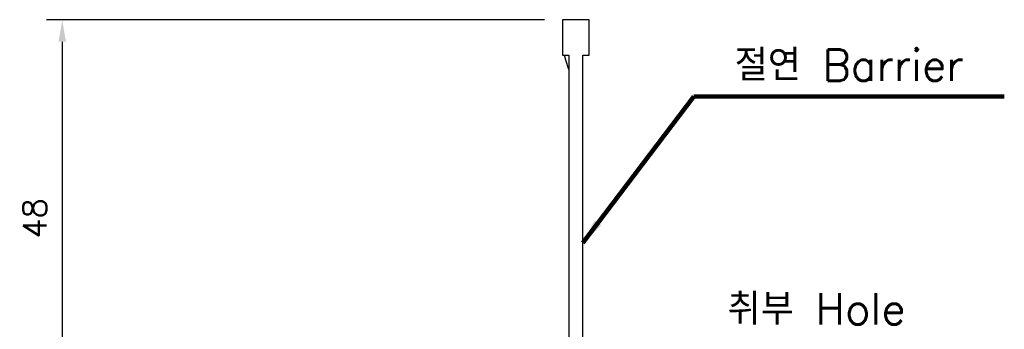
# Model space of a CAD drawing. Extents: x 2148 to 4022, y -907 to 1592.
# Tile 6 of 18: x 2681 to 2807, y 1416 to 1456. Entities that reach past the tile are written whole.
import ezdxf

# ---------------------------------------------------------------- set-up
doc = ezdxf.new("R2010")
doc.units = 0
doc.header["$LTSCALE"] = 3
doc.header["$MEASUREMENT"] = 0
doc.layers.get('0').update_dxf_attribs({"linetype": 'CONTINUOUS'})
doc.layers.get('Defpoints').update_dxf_attribs({"linetype": 'CONTINUOUS'})
doc.layers.add('di', color=3, linetype='CONTINUOUS')
doc.styles.add('KIM', font='ROMANS.shx', dxfattribs={"height": 5, "bigfont": 'GSG1.shx'})
doc.styles.get("Standard").update_dxf_attribs({"font": 'romans.shx', "height": 3, "bigfont": 'ghs.shx'})
doc.dimstyles.get("Standard").update_dxf_attribs({"dimtxt": 0.18, "dimasz": 0.18, "dimexe": 0.18, "dimexo": 0.0625, "dimgap": 0.09, "dimtad": 0, "dimtih": 1, "dimtoh": 1, "dimdec": 4, "dimzin": 0, "dimdsep": 46, "dimtxsty": 'Standard', "dimcen": 0.09, "dimadec": 0, "dimazin": 0, "dimtfac": 1, "dimtdec": 4, "dimtofl": 0, "dimtmove": 0, "dimatfit": 3, "dimfxl": 0, "dimtolj": 1, "dimtzin": 0, "dimarcsym": 0})
doc.dimstyles.new('STANDARD$0', dxfattribs={"dimtxt": 5, "dimasz": 5, "dimexe": 1, "dimexo": 2, "dimgap": 2, "dimtad": 1, "dimdec": 4, "dimzin": 12, "dimdsep": 46, "dimtxsty": 'KIM', "dimcen": -1, "dimdle": 0.1, "dimadec": 0, "dimazin": 0, "dimtfac": 1, "dimtdec": 4, "dimtmove": 0, "dimatfit": 3, "dimfxl": 0, "dimtolj": 1, "dimtzin": 0, "dimarcsym": 0})

# ---------------------------------------------------------------- blocks, each defined once
blk = doc.blocks.new('12323')
for p, q in [((3740.7, 1408.13), (3738.5, 1408.13)), ((3738.5, 1408.13), (3738.5, 1404.73)), ((3743, 1408.13), (3738.5, 1408.13)), ((3743, 1407.33), (3743, 1408.13)), ((3792.3, 1407.98), (3790.8, 1407.33)), ((3792.9, 1407.98), (3792.3, 1407.98)), ((3792.9, 1404.88), (3792.9, 1407.98)), ((3790.8, 1407.33), (3743, 1407.33)), ((3743, 1405.53), (3790.8, 1405.53)), ((3743, 1405.53), (3790.8, 1405.53)), ((3743, 1404.73), (3743, 1405.53)), ((3743.65, 1405.18), (3743, 1404.98)), ((3744.85, 1405.53), (3743.65, 1405.18)), ((3790.8, 1405.53), (3792.3, 1404.88)), ((3792.3, 1404.88), (3792.9, 1404.88)), ((3738.5, 1404.73), (3740.7, 1404.73)), ((3738.5, 1404.73), (3743, 1404.73))]:
    blk.add_line(p, q)
blk = doc.blocks.new('*D85')
at = {"layer": 'Defpoints', "color": 0}
for p in [(2750.15, 1455.61), (2686.67, 1405.91), (2728.95, 1405.91)]:
    blk.add_point(p, dxfattribs=at)
at = {"layer": 'di'}
for p, q in [((2748.15, 1455.61), (2684.67, 1455.61)), ((2686.67, 1452.81), (2686.67, 1408.71)), ((2726.95, 1405.91), (2684.67, 1405.91))]:
    blk.add_line(p, q, dxfattribs=at)
for points in [[(2686.21, 1452.81), (2687.14, 1452.81), (2686.67, 1455.61)], [(2686.21, 1408.71), (2687.14, 1408.71), (2686.67, 1405.91)]]:
    blk.add_solid(points, dxfattribs=at)
at = {"layer": 'di', "insert": (2683.17, 1430.31), "char_height": 3, "attachment_point": 5, "rotation": 90}
blk.add_mtext('\\A1;48', dxfattribs=at)

msp = doc.modelspace()

# ---------------------------------------------------------------- block references
at = {"layer": 'di', "rotation": 270}
msp.add_blockref('12323', (1345.721, 5194.109), dxfattribs=at)

# ---------------------------------------------------------------- texts
at = {"layer": 'di', "char_height": 4, "attachment_point": 7}
for s, insert in [('절연 Barrier', (2772.404, 1447.827)), ('취부 Hole', (2771.504, 1416.777))]:
    msp.add_mtext(s, dxfattribs=dict(at, insert=insert))

# ---------------------------------------------------------------- dimensions: what is measured, and where the dimension line sits
at = {"layer": 'di'}
dim = msp.add_linear_dim(base=(2686.672, 1405.911), p1=(2750.147, 1455.611), p2=(2728.946, 1405.911), angle=90, text='48', dimstyle='STANDARD$0', override={"dimtxt": 3, "dimasz": 2.8, "dimexe": 2, "dimdec": 2, "dimzin": 8, "dimtxsty": 'Standard', "dimcen": 0, "dimclrd": 256, "dimclre": 256, "dimclrt": 256, "dimadec": 2, "dimazin": 2, "dimtfac": 0.6, "dimtdec": 2, "dimtzin": 8, "dimlwd": 65535, "dimlwe": 65535, "dimarcsym": 1}, dxfattribs=at)
dim.commit()
dim.dimension.update_dxf_attribs({"geometry": '*D85', "text_midpoint": (2686.672, 1430.311), "dimtype": 160})

# ---------------------------------------------------------------- leaders
at = {"layer": 'di', "annotation_type": 0, "has_hookline": 1, "hookline_direction": 0, "text_width": 34.387}
msp.add_leader([(2753.046, 1427.211), (2767.204, 1445.827), (2770.404, 1445.827)], dimstyle='Standard', override={"dimtxt": 4, "dimasz": 3.2, "dimexe": 2, "dimexo": 2, "dimgap": 2, "dimtad": 1, "dimtih": 0, "dimtoh": 0, "dimdec": 2, "dimzin": 8, "dimcen": 0, "dimclrd": 256, "dimclre": 256, "dimclrt": 256, "dimadec": 2, "dimazin": 2, "dimtfac": 0.6, "dimtdec": 2, "dimtofl": 1, "dimtzin": 8, "dimlwd": 65535, "dimlwe": 65535, "dimarcsym": 1}, dxfattribs=at)

doc.saveas('drawing.dxf')
